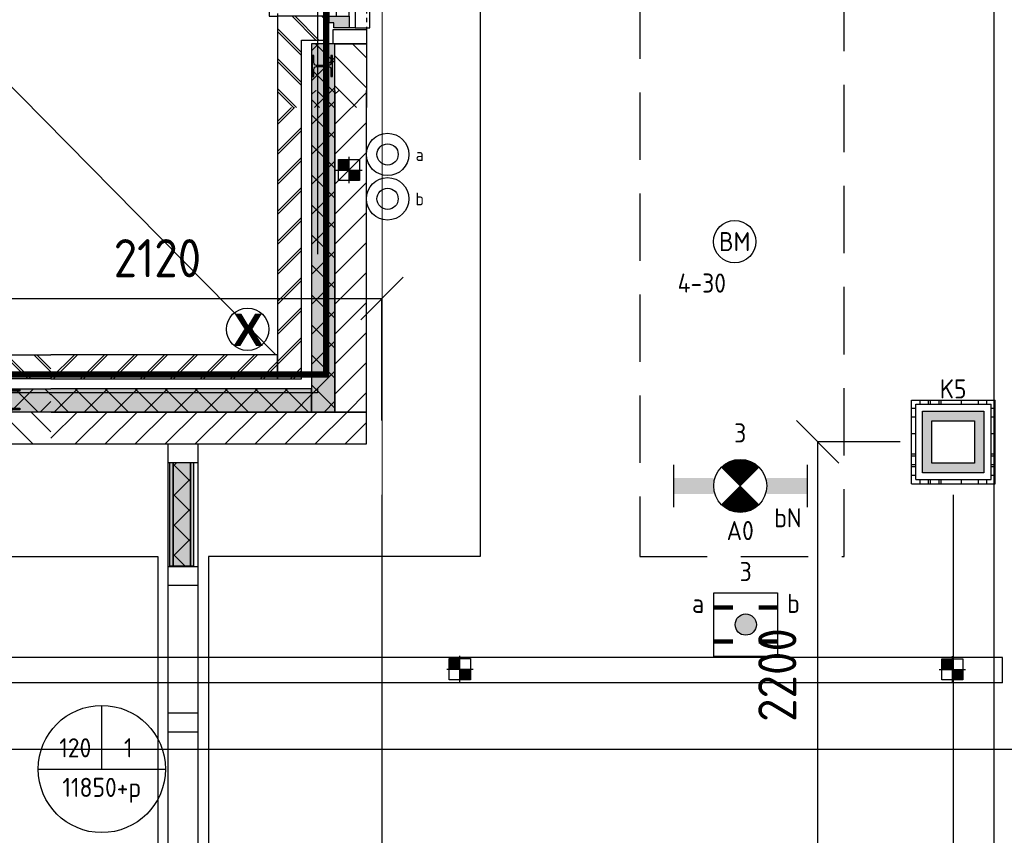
# Model space of a CAD drawing. Header units: millimetres. Extents: x -38032 to 104346, y -31182 to 78566.
# Tile 30 of 213: x 8339 to 12982, y 14644 to 18488. Entities that reach past the tile are written whole.
import ezdxf
from ezdxf.enums import TextEntityAlignment as Align

# ---------------------------------------------------------------- set-up
doc = ezdxf.new("R2010")
doc.units = ezdxf.units.MM
doc.header["$LTSCALE"] = 100
doc.set_wipeout_variables(frame=1)
doc.header["$PDMODE"] = 1
for name, pattern in [('HIDDEN2', [4.7625, 3.175, -1.5875]), ('PHANTOM', [63.5, 31.75, -6.35, 6.35, -6.35, 6.35, -6.35]), ('STYLE_01', [0.41664, 0.20828, -0.20836]), ('STYLE_11', [5, 3.888855, -0.416718, 0.277786, -0.416641])]:
    doc.linetypes.add(name, pattern=pattern)
for name, color, linetype in [('AL$1A---_ALGEMEEN', 8, 'Continuous'), ('AL------_MAATVOERING', 2, 'Continuous'), ('AL------_SPARING', 2, 'Continuous'), ('AM$1A---_ARCERING', 8, 'Continuous'), ('AT$1A---_TEKST100', 8, 'Continuous'), ('BOUWKUNDIG', 8, 'Continuous'), ('EB6511--_ATTRIB', 2, 'Continuous'), ('EL6131--_KG', 3, 'Continuous'), ('EL6222--', 3, 'Continuous'), ('EL6311--', 3, 'Continuous'), ('el6311--nv', 7, 'Continuous'), ('EL6511--', 3, 'Continuous'), ('EM6131--', 1, 'Continuous'), ('Kastenscheiding', 4, 'PHANTOM'), ('LICHT_TEXT018', 1, 'Continuous'), ('versterkte strook', 7, 'Continuous'), ('Vloerdoos', 3, 'Continuous'), ('Vloerdoos (OUD)', 3, 'Continuous'), ('wieland dozen', 3, 'Continuous')]:
    doc.layers.add(name, color=color, linetype=linetype)
doc.layers.add('stramien', color=1, linetype='Continuous', lineweight=9)
doc.layers.get('Vloerdoos').off()
doc.styles.add('Arial (bold)', font='ARIALBD.TTF')
doc.styles.add('BURO-018', font='iso.shx', dxfattribs={"height": 90})
doc.styles.get("Standard").update_dxf_attribs({"font": 'iso.shx'})
doc.dimstyles.new('STABICAD', dxfattribs={"dimscale": 100, "dimtxt": 1.8, "dimasz": 2, "dimexe": 0, "dimexo": 2.5, "dimgap": 1.5, "dimtad": 0, "dimdec": 0, "dimrnd": 10, "dimzin": 0, "dimdsep": 46, "dimtxsty": 'Standard', "dimblk1": 'OBLIQUE', "dimblk2": 'OBLIQUE', "dimsah": 1, "dimcen": -3, "dimadec": 0, "dimazin": 0, "dimtfac": 1, "dimtdec": 0, "dimtofl": 0, "dimtmove": 2, "dimatfit": 3, "dimfxl": 0, "dimtvp": 1.055556, "dimtolj": 1, "dimtzin": 0, "dimarcsym": 0})
pattern_1 = [(135, (-987935.49, -175784.82), (70.710678, 70.710678), []), (45, (-987636.15, -176084.16), (70.710678, -70.710678), [])]
pattern_2 = [(135, (0, 0), (70.7107, 70.7107), []), (45, (299.34, -299.34), (70.7107, -70.7107), [])]
pattern_3 = [(45, (0, 0), (70.7107, -70.7107), []), (45, (7.07, -7.07), (70.7107, -70.7107), [])]
pattern_4 = [(45, (0, 0), (70.7107, -70.7107), [])]
pattern_5 = [(45, (-987935.49, -175784.82), (70.710678, -70.710678), []), (45, (-987928.42, -175791.89), (70.710678, -70.710678), [])]
pattern_6 = [(45, (-987935.49, -175784.82), (70.710678, -70.710678), [])]

# ---------------------------------------------------------------- blocks, each defined once
blk = doc.blocks.new('111410')
at = {"color": 0, "linetype": 'Continuous'}
for radius in [2, 1]:
    blk.add_circle((0, 3), radius, dxfattribs=at)
at = {"color": 0, "linetype": 'Continuous', "style": 'BURO-018'}
for tag, p in [('E_SLET1', (0, 7)), ('E_GROEP', (0, 0)), ('E_GKAST', (0, 0))]:
    blk.add_attdef(tag, text='', height=1.8, dxfattribs=at).set_placement(p, align=Align.MIDDLE)
at = {"color": 0, "linetype": 'Continuous', "style": 'BURO-018', "flags": 1}
for tag in ['E_MATCODE', 'E_SGROEP']:
    blk.add_attdef(tag, text='', height=1.8, dxfattribs=at).set_placement((0, 0), align=Align.MIDDLE)
blk = doc.blocks.new('VLOERDOOS')
at = {"layer": 'Vloerdoos (OUD)'}
for p, q in [((0, 395), (395, 395)), ((0, 395), (0, 0)), ((20, 375), (20, 20)), ((20, 375), (375, 375)), ((40, 375), (40, 395)), ((80, 375), (80, 395)), ((90, 375), (90, 395)), ((130, 375), (130, 395)), ((140, 375), (140, 395)), ((235, 375), (235, 395)), ((315, 375), (315, 395)), ((355, 375), (355, 395)), ((375, 375), (375, 20)), ((395, 395), (395, 0)), ((0, 355), (20, 355)), ((375, 355), (395, 355)), ((0, 315), (20, 315)), ((0, 305), (20, 305)), ((375, 315), (395, 315)), ((375, 305), (395, 305)), ((0, 265), (20, 265)), ((0, 255), (20, 255)), ((375, 265), (395, 265)), ((375, 255), (395, 255)), ((0, 160), (20, 160)), ((375, 160), (395, 160)), ((0, 80), (20, 80)), ((375, 80), (395, 80)), ((0, 40), (20, 40)), ((0, 0), (395, 0)), ((20, 20), (375, 20)), ((40, 0), (40, 20)), ((80, 0), (80, 20)), ((90, 0), (90, 20)), ((130, 0), (130, 20)), ((140, 0), (140, 20)), ((235, 0), (235, 20)), ((315, 0), (315, 20)), ((355, 0), (355, 20)), ((375, 40), (395, 40))]:
    blk.add_line(p, q, dxfattribs=at)
blk = doc.blocks.new('_Oblique')
at = {"color": 0, "linetype": 'ByBlock', "lineweight": -2}
blk.add_line((-0.5, -0.5), (0.5, 0.5), dxfattribs=at)
blk = doc.blocks.new('*D156')
at = {"layer": 'AL------_MAATVOERING', "color": 0, "lineweight": -2}
for p, q in [((10047.6, 16248.4), (10047.6, 243.8)), ((12740, 16248.4), (12740, 243.8)), ((12740, 243.8), (10047.6, 243.8))]:
    blk.add_line(p, q, dxfattribs=at)
at = {"layer": 'Defpoints', "color": 0}
for p in [(10047.6, 16498.4), (12740, 16498.4), (10047.6, 243.8)]:
    blk.add_point(p, dxfattribs=at)
at = {"layer": 'AL------_MAATVOERING', "color": 0, "lineweight": -2, "xscale": 200, "yscale": 200, "zscale": 200, "rotation": 180}
blk.add_blockref('_Oblique', (10047.6, 243.8), dxfattribs=at)
at = {"layer": 'AL------_MAATVOERING', "color": 0, "lineweight": -2, "xscale": 200, "yscale": 200, "zscale": 200}
blk.add_blockref('_Oblique', (12740, 243.8), dxfattribs=at)
at = {"layer": 'AL------_MAATVOERING', "color": 0, "insert": (11393.8, 433.8), "char_height": 180, "attachment_point": 5}
blk.add_mtext('\\A1;2690', dxfattribs=at)
blk = doc.blocks.new('*D168')
at = {"layer": 'AL------_MAATVOERING', "color": 0, "lineweight": -2}
for p, q in [((12490, 16498.4), (12101.5, 16498.4)), ((12101.5, 16498.4), (12101.5, 14300)), ((12490, 14300), (12101.5, 14300))]:
    blk.add_line(p, q, dxfattribs=at)
at = {"layer": 'Defpoints', "color": 0}
for p in [(12740, 16498.4), (12101.5, 14300), (12740, 14300)]:
    blk.add_point(p, dxfattribs=at)
at = {"layer": 'AL------_MAATVOERING', "color": 0, "lineweight": -2, "xscale": 200, "yscale": 200, "zscale": 200}
for p, rotation in [((12101.5, 16498.4), 90), ((12101.5, 14300), 270)]:
    blk.add_blockref('_Oblique', p, dxfattribs=dict(at, rotation=rotation))
at = {"layer": 'AL------_MAATVOERING', "color": 0, "insert": (11911.5, 15399.2), "char_height": 180, "attachment_point": 5, "rotation": 90}
blk.add_mtext('\\A1;2200', dxfattribs=at)
blk = doc.blocks.new('*D215')
at = {"layer": 'AL------_MAATVOERING', "color": 0, "lineweight": -2}
for p, q in [((7930, 16598.4), (7930, 17174.1)), ((7930, 17174.1), (10047.6, 17174.1)), ((10047.6, 16598.4), (10047.6, 17174.1))]:
    blk.add_line(p, q, dxfattribs=at)
at = {"layer": 'Defpoints', "color": 0}
for p in [(10047.6, 17174.1), (7930, 16348.4), (10047.6, 16348.4)]:
    blk.add_point(p, dxfattribs=at)
at = {"layer": 'AL------_MAATVOERING', "color": 0, "lineweight": -2, "xscale": 200, "yscale": 200, "zscale": 200, "rotation": 180}
blk.add_blockref('_Oblique', (7930, 17174.1), dxfattribs=at)
at = {"layer": 'AL------_MAATVOERING', "color": 0, "lineweight": -2, "xscale": 200, "yscale": 200, "zscale": 200}
blk.add_blockref('_Oblique', (10047.6, 17174.1), dxfattribs=at)
at = {"layer": 'AL------_MAATVOERING', "color": 0, "insert": (8988.8, 17364.1), "char_height": 180, "attachment_point": 5}
blk.add_mtext('\\A1;2120', dxfattribs=at)
blk = doc.blocks.new('E00018')
at = {"color": 0, "linetype": 'Continuous'}
for p, q in [((-1.768, -1.768), (1.768, 1.768)), ((1.768, -1.768), (-1.768, 1.768))]:
    blk.add_line(p, q, dxfattribs=at)
at = {"color": 0, "linetype": 'Continuous', "const_width": 2.5}
for points in [[(-0.884, 0.884, -0.198912), (0, 1.25, -0.198912), (0.884, 0.884, -1)], [(-0.884, -0.884, 0.198912), (0, -1.25, 0.198912), (0.884, -0.884, 1)]]:
    blk.add_lwpolyline(points, format="xyb", dxfattribs=at)
blk = doc.blocks.new('1115B6630-NO1')
at = {"color": 0}
for p, q in [((-6.3, 2), (-6.3, -2)), ((6.3, 2), (6.3, -2))]:
    blk.add_line(p, q, dxfattribs=at)
at = {"color": 0, "linetype": 'Continuous'}
blk.add_circle((0, 0), 2.5, dxfattribs=at)
at = {"color": 0}
for points in [[(-2.5, 0.75), (-6.3, 0.75), (-2.5, -0.75), (-6.3, -0.75)], [(2.5, 0.75), (6.3, 0.75), (2.5, -0.75), (6.3, -0.75)]]:
    blk.add_solid(points, dxfattribs=at)
at = {"color": 0, "zscale": 50}
blk.add_blockref('E00018', (0, 0), dxfattribs=at)
at = {"color": 0, "linetype": 'Continuous', "style": 'BURO-018'}
for tag, p in [('E_GKAST', (0, 8)), ('E_GROEP', (0, 5)), ('E_SGROEP', (4.5, 5)), ('E_ARMCODE', (0, 0)), ('E_SLET', (4.5, -3))]:
    blk.add_attdef(tag, text='', height=1.8, dxfattribs=at).set_placement(p, align=Align.MIDDLE)
blk = doc.blocks.new('E00123')
at = {"color": 0, "linetype": 'Continuous'}
blk.add_circle((0, 0), 2, dxfattribs=at)
at = {"color": 0, "linetype": 'Continuous', "style": 'BURO-018'}
for tag, p in [('E_TEXT1', (0, 4.5)), ('E_TEXT2', (0, 0))]:
    blk.add_attdef(tag, text='', height=1.8, dxfattribs=at).set_placement(p, align=Align.MIDDLE)
at = {"color": 0, "linetype": 'Continuous', "style": 'BURO-018', "flags": 1}
blk.add_attdef('E_MATCODE', (0, 0), '', height=1.8, dxfattribs=at)
blk = doc.blocks.new('E00414')
at = {"color": 0, "linetype": 'Continuous'}
for p, q in [((-2.9, -2.9), (-2.9, 2.9)), ((-2.9, 2.9), (2.9, 2.9)), ((2.9, 2.9), (2.9, -2.9)), ((-2, 2), (2, 2)), ((-2, -2), (-2, 2)), ((2, 2), (2, -2)), ((2, -2), (-2, -2)), ((2.9, -2.9), (-2.9, -2.9))]:
    blk.add_line(p, q, dxfattribs=at)
at = {"color": 0}
for points in [[(-2.9, 2.9), (2.9, 2.9), (-2, 2), (2, 2)], [(-2, -2), (-2.9, -2.9), (-2, 2), (-2.9, 2.9)], [(2, 2), (2.9, 2.9), (2, -2), (2.9, -2.9)], [(2, -2), (2.9, -2.9), (-2, -2), (-2.9, -2.9)]]:
    blk.add_solid(points, dxfattribs=at)
at = {"color": 0, "linetype": 'Continuous', "style": 'BURO-018'}
for tag, p in [('E_GKAST', (0, 8)), ('E_GROEP', (0, 5)), ('E_SGROEP', (4.5, 5))]:
    blk.add_attdef(tag, text='', height=1.8, dxfattribs=at).set_placement(p, align=Align.MIDDLE)
at = {"color": 0, "linetype": 'Continuous', "style": 'BURO-018', "flags": 1}
for tag, p in [('E_VERMCODE', (13, 5)), ('E_MATCODE', (0, 0))]:
    blk.add_attdef(tag, text='', height=1.8, dxfattribs=at).set_placement(p, align=Align.MIDDLE)
blk = doc.blocks.new('E00103')
at = {"color": 0, "linetype": 'Continuous'}
for p, q in [((0, 6), (0, 12)), ((-6, 6), (6, 6))]:
    blk.add_line(p, q, dxfattribs=at)
blk.add_circle((0, 6), 6, dxfattribs=at)
at = {"color": 0, "linetype": 'Continuous', "style": 'BURO-018'}
for tag, p in [('E_TEXT1', (-2.5, 8)), ('E_TEXT3', (2.5, 8)), ('E_TEXT6', (0, 4))]:
    blk.add_attdef(tag, text='', height=1.8, dxfattribs=at).set_placement(p, align=Align.MIDDLE)
blk = doc.blocks.new('E-GK-GTC-783C')
at = {"color": 0, "linetype": 'Continuous'}
for p, q in [((-0.5, 60), (0.5, 60)), ((-0.5, -60), (0.5, -60))]:
    blk.add_line(p, q, dxfattribs=at)
blk = doc.blocks.new('Sparing 100x100')
at = {"color": 0, "linetype": 'Continuous'}
for p, q in [((-2, 2), (2, 2)), ((-2, -2), (-2, 2)), ((2, 2), (2, -2)), ((2, -2), (-2, -2))]:
    blk.add_line(p, q, dxfattribs=at)
at = {"color": 1, "linetype": 'Continuous'}
for p, q in [((0, -2.5), (0, 2.5)), ((-2.5, 0), (2.5, 0))]:
    blk.add_line(p, q, dxfattribs=at)
at = {"color": 0, "linetype": 'Continuous'}
for points in [[(-2, 2), (0, 2), (-2, 0), (0, 0)], [(0, 0), (2, 0), (0, -2), (2, -2)]]:
    blk.add_solid(points, dxfattribs=at)
at = {"color": 0, "linetype": 'Continuous', "style": 'BURO-018'}
blk.add_attdef('AL_POSNR', text='', height=1.8, dxfattribs=at).set_placement((0, 3), align=Align.CENTER)
at = {"color": 0, "linetype": 'Continuous', "style": 'BURO-018', "flags": 1}
blk.add_attdef('AL_OMS', (0, 0), '', height=1.8, dxfattribs=at)
blk = doc.blocks.new('E00404')
blk.add_hatch(color=0).paths.add_polyline_path([(-1, 0, 1), (1, 0, 1)])
at = {"color": 0}
for p, q in [((-3, -3), (-3, 3)), ((-3, 3), (3, 3)), ((3, 3), (3, -3)), ((3, -3), (-3, -3))]:
    blk.add_line(p, q, dxfattribs=at)
at = {"color": 0, "const_width": 0.4}
for points in [[(-3, 1.6), (-1.2, 1.6)], [(1.2, 1.6), (3, 1.6)], [(-3, -1.6), (-1.2, -1.6)], [(1.2, -1.6), (3, -1.6)]]:
    blk.add_lwpolyline(points, dxfattribs=at)
at = {"color": 0}
blk.add_circle((0, 0), 1, dxfattribs=at)
at = {"color": 0, "linetype": 'Continuous', "style": 'BURO-018'}
for tag, p in [('E_GKAST', (0, 8)), ('E_GROEP', (0, 5)), ('E_SGROEP', (4.5, 5)), ('E_SLET1', (-4.5, 2)), ('E_SLET2', (4.5, 2))]:
    blk.add_attdef(tag, text='', height=1.8, dxfattribs=at).set_placement(p, align=Align.MIDDLE)
at = {"color": 0, "linetype": 'Continuous', "style": 'BURO-018', "flags": 1}
blk.add_attdef('E_MATCODE', text='', height=1.8, dxfattribs=at).set_placement((0, 0), align=Align.MIDDLE)
blk = doc.blocks.new('E-GK-END-78')
at = {"color": 0, "linetype": 'Continuous'}
blk.add_line((0, 60), (0, -60), dxfattribs=at)
blk = doc.blocks.new('zijdetail kozijn 2kops')
at = {"color": 0}
blk.add_wipeout([(-63, 420), (-130, 420), (-130, 262), (-63, 262)], dxfattribs=at).dxf.layer = 'AL$1A---_ALGEMEEN'
at = {"layer": 'AM$1A---_ARCERING', "linetype": 'Continuous', "lineweight": 0}
blk.add_hatch(color=256, dxfattribs=at).paths.add_polyline_path([(-54.2, 338), (-54.2, 366), (-56, 366), (-56, 266), (-31, 266), (-31, 243), (0, 243), (0, 338), (-22, 338)])
at = {"layer": 'AL$1A---_ALGEMEEN', "color": 0}
for points in [[(-63, 420), (-130, 420), (-130, 262), (-63, 262)], [(-54.2, 338), (-54.2, 366), (-56, 366), (-56, 266), (-31, 266), (-31, 243), (0, 243), (0, 338), (-22, 338)]]:
    blk.add_lwpolyline(points, close=True, dxfattribs=at)
blk = doc.blocks.new('HEA 100')
at = {"layer": 'AM$1A---_ARCERING', "linetype": 'Continuous', "lineweight": 0}
h = blk.add_hatch(color=256, dxfattribs=at)
edge = h.paths.add_edge_path()
edge.add_arc((14.5, -28), 12, 180, 270)
edge.add_line((14.5, -40), (50, -40))
edge.add_line((50, -40), (50, -48))
edge.add_line((50, -48), (-50, -48))
edge.add_line((-50, -48), (-50, -40))
edge.add_line((-50, -40), (-14.5, -40))
edge.add_arc((-14.5, -28), 12, 270, 360)
edge.add_line((-2.5, -28), (-2.5, 28))
edge.add_arc((-14.5, 28), 12, 0, 90)
edge.add_line((-14.5, 40), (-50, 40))
edge.add_line((-50, 40), (-50, 48))
edge.add_line((-50, 48), (50, 48))
edge.add_line((50, 48), (50, 40))
edge.add_line((50, 40), (14.5, 40))
edge.add_arc((14.5, 28), 12, 90, 180)
edge.add_line((2.5, 28), (2.5, -28))
at = {"layer": 'AL$1A---_ALGEMEEN', "color": 0, "flags": 128}
blk.add_lwpolyline([(2.5, -28, 0.414214), (14.5, -40), (50, -40), (50, -48), (-50, -48), (-50, -40), (-14.5, -40, 0.414214), (-2.5, -28), (-2.5, 28, 0.414214), (-14.5, 40), (-50, 40), (-50, 48), (50, 48), (50, 40), (14.5, 40, 0.414214), (2.5, 28)], format="xyb", close=True, dxfattribs=at)
blk = doc.blocks.new('31x_alu-2e-mk106a1-p')
at = {"layer": 'AM$1A---_ARCERING', "linetype": 'Continuous', "lineweight": 0}
for points in [[(-270, 1767), (-160, 1767), (-160, 2068.5), (-270, 2068.5)], [(-270, -130), (-160, -130), (-160, -431.5), (-270, -431.5)]]:
    blk.add_hatch(color=256, dxfattribs=at).paths.add_polyline_path(points)
at = {"layer": 'AM$1A---_ARCERING', "linetype": 'Continuous', "lineweight": 5}
h = blk.add_hatch(dxfattribs=at)
h.set_pattern_fill('ISOLATIE', color=256, style=0, pattern_type=2)
h.set_pattern_definition(pattern_2)
h.paths.add_polyline_path([(-270, 1767), (-160, 1767), (-160, 2068.5), (-270, 2068.5)])
h = blk.add_hatch(dxfattribs=at)
h.set_pattern_fill('ISOLATIE', color=256, style=0, pattern_type=2)
h.set_pattern_definition(pattern_2)
h.paths.add_polyline_path([(-270, -130), (-160, -130), (-160, -431.5), (-270, -431.5)])
at = {"layer": 'AL$1A---_ALGEMEEN', "color": 0}
for p, q in [((-270, 2068.5), (-270, 1767)), ((-270, -431.5), (-270, -130))]:
    blk.add_line(p, q, dxfattribs=at)
at = {"layer": 'AL$1A---_ALGEMEEN', "color": 0, "linetype": 'STYLE_01'}
blk.add_line((0, 1637), (0, 0), dxfattribs=at)
at = {"layer": 'AL$1A---_ALGEMEEN', "color": 0, "flags": 128}
for points in [[(-270, 1767), (-160, 1767), (-160, 2068.5)], [(-270, -130), (-160, -130), (-160, -431.5)]]:
    blk.add_lwpolyline(points, dxfattribs=at)
at = {"color": 0}
blk.add_wipeout([(-276, 1637), (-276, 0), (-338, 0), (-338, 1637)], dxfattribs=at).dxf.layer = 'AL$1A---_ALGEMEEN'
at = {"layer": 'AL$1A---_ALGEMEEN', "color": 0}
blk.add_lwpolyline([(-276, 1637), (-276, 0), (-338, 0), (-338, 1637)], close=True, dxfattribs=at)
at = {"layer": 'AL$1A---_ALGEMEEN', "color": 0, "xscale": -1, "rotation": 90}
blk.add_blockref('zijdetail kozijn 2kops', (0, 1637), dxfattribs=at)
at = {"layer": 'AL$1A---_ALGEMEEN', "color": 0, "linetype": 'STYLE_01'}
blk.add_line((-420, 1700), (-420, -63), dxfattribs=at)
at = {"layer": 'AL$1A---_ALGEMEEN', "color": 0}
for points in [[(-435, 1693), (-366, 1693), (-366, -56), (-435, -56)], [(-243, 1637), (40, 1637), (40, 0), (-243, 0)]]:
    blk.add_lwpolyline(points, close=True, dxfattribs=at)
at = {"color": 0}
for points in [[(-238, 1750), (-238, 1637), (0, 1637), (0, 2068.5), (-113, 2068.5), (-113, 1750)], [(-238, -113), (-238, 0), (0, 0), (0, -431.5), (-113, -431.5), (-113, -113)]]:
    blk.add_wipeout(points, dxfattribs=at).dxf.layer = 'AL$1A---_ALGEMEEN'
at = {"layer": 'AM$1A---_ARCERING', "linetype": 'Continuous', "lineweight": 5}
h = blk.add_hatch(dxfattribs=at)
h.set_pattern_fill('BAKSTEEN', color=256, style=0, pattern_type=2)
h.set_pattern_definition(pattern_3)
h.paths.add_polyline_path([(-238, 1750), (-238, 1637), (0, 1637), (0, 2068.5), (-113, 2068.5), (-113, 1750)])
h = blk.add_hatch(dxfattribs=at)
h.set_pattern_fill('BAKSTEEN', color=256, style=0, pattern_type=2)
h.set_pattern_definition(pattern_3)
h.paths.add_polyline_path([(-238, -113), (-238, 0), (0, 0), (0, -431.5), (-113, -431.5), (-113, -113)])
at = {"layer": 'AL$1A---_ALGEMEEN', "color": 0, "flags": 128}
for points in [[(-238, 1750), (-238, 1637), (0, 1637), (0, 2068.5)], [(-113, 2068.5), (-113, 1750), (-238, 1750)], [(-238, -113), (-238, 0), (0, 0), (0, -431.5)], [(-113, -431.5), (-113, -113), (-238, -113)]]:
    blk.add_lwpolyline(points, dxfattribs=at)
at = {"layer": 'AL$1A---_ALGEMEEN', "color": 0, "xscale": -1, "rotation": 90}
blk.add_blockref('HEA 100', (-212, 1872), dxfattribs=at)
at = {"layer": 'AL$1A---_ALGEMEEN', "color": 0, "rotation": 90}
blk.add_blockref('HEA 100', (-212, -235), dxfattribs=at)
at = {"color": 0}
for points in [[(-420, 2068.5), (-270, 2068.5), (-270, 2003.6), (-270, 1767), (-420, 1767), (-420, 1969.8)], [(-420, -431.5), (-270, -431.5), (-270, -366.6), (-270, -130), (-420, -130), (-420, -332.8)]]:
    blk.add_wipeout(points, dxfattribs=at).dxf.layer = 'AL$1A---_ALGEMEEN'
at = {"layer": 'AM$1A---_ARCERING', "linetype": 'Continuous', "lineweight": 5}
h = blk.add_hatch(dxfattribs=at)
h.set_pattern_fill('KALKZANDSTEEN', color=256, style=0, pattern_type=2)
h.set_pattern_definition(pattern_4)
h.paths.add_polyline_path([(-420, 2068.5), (-270, 2068.5), (-270, 2003.6), (-270, 1767), (-420, 1767), (-420, 1969.8)])
h = blk.add_hatch(dxfattribs=at)
h.set_pattern_fill('KALKZANDSTEEN', color=256, style=0, pattern_type=2)
h.set_pattern_definition(pattern_4)
h.paths.add_polyline_path([(-420, -431.5), (-270, -431.5), (-270, -366.6), (-270, -130), (-420, -130), (-420, -332.8)])
at = {"layer": 'AL$1A---_ALGEMEEN', "color": 0, "flags": 128}
for points in [[(-270, 2068.5), (-270, 2003.6), (-270, 1767), (-420, 1767), (-420, 1969.8), (-420, 2068.5)], [(-270, -431.5), (-270, -366.6), (-270, -130), (-420, -130), (-420, -332.8), (-420, -431.5)]]:
    blk.add_lwpolyline(points, dxfattribs=at)
at = {"layer": 'AL$1A---_ALGEMEEN', "color": 0, "rotation": 90}
blk.add_blockref('zijdetail kozijn 2kops', (0, 0), dxfattribs=at)
blk = doc.blocks.new('Group-81')
at = {"layer": 'AM$1A---_ARCERING', "linetype": 'Continuous', "lineweight": 0}
for points in [[(-131, 5981.6667), (-116, 5981.6667), (-116, 5493.3334), (-131, 5493.3334)], [(-116, 5981.6667), (-35, 5981.6667), (-35, 5493.3334), (-116, 5493.3334)], [(-35, 5981.6667), (-20, 5981.6667), (-20, 5493.3334), (-35, 5493.3334)]]:
    blk.add_hatch(color=256, dxfattribs=at).paths.add_polyline_path(points)
at = {"layer": 'AM$1A---_ARCERING', "linetype": 'Continuous', "lineweight": 5}
h = blk.add_hatch(dxfattribs=at)
h.set_pattern_fill('ISOLATIE', color=256, style=0, pattern_type=2)
h.set_pattern_definition(pattern_2)
h.paths.add_polyline_path([(-116, 5981.6667), (-35, 5981.6667), (-35, 5493.3334), (-116, 5493.3334)])
at = {"layer": 'AL$1A---_ALGEMEEN', "color": 0}
for points in [[(-131, 5981.6667), (-116, 5981.6667), (-116, 5493.3334), (-131, 5493.3334)], [(-116, 5981.6667), (-35, 5981.6667), (-35, 5493.3334), (-116, 5493.3334)], [(-35, 5981.6667), (-20, 5981.6667), (-20, 5493.3334), (-35, 5493.3334)]]:
    blk.add_lwpolyline(points, close=True, dxfattribs=at)
blk = doc.blocks.new('32x_hout-mk 837-p')
at = {"layer": 'AL$1A---_ALGEMEEN', "color": 0}
blk.add_lwpolyline([(-139, 6070), (0, 6070), (0, 105), (-139, 105)], close=True, dxfattribs=at)
blk.add_blockref('Group-81', (0, 0), dxfattribs=at)
at = {"color": 0}
for points in [[(-139, 6070), (0, 6070), (0, 5980), (-139, 5980)], [(-139, 5491.6667), (0, 5491.6667), (0, 5401.6667), (-139, 5401.6667)], [(-139, 4801.6667), (0, 4801.6667), (0, 4711.6667), (-139, 4711.6667)]]:
    blk.add_wipeout(points, dxfattribs=at).dxf.layer = 'AL$1A---_ALGEMEEN'
at = {"layer": 'AL$1A---_ALGEMEEN', "color": 0}
for points in [[(-139, 6070), (0, 6070), (0, 5980), (-139, 5980)], [(-139, 5491.6667), (0, 5491.6667), (0, 5401.6667), (-139, 5401.6667)], [(-139, 4801.6667), (0, 4801.6667), (0, 4711.6667), (-139, 4711.6667)]]:
    blk.add_lwpolyline(points, close=True, dxfattribs=at)
blk = doc.blocks.new('21x_zaagwerk')
at = {"layer": 'AL$1A---_ALGEMEEN', "color": 0}
blk.add_circle((0, 0), 100, dxfattribs=at)
at = {"layer": 'AT$1A---_TEKST100', "insert": (-67.8, 73.6), "char_height": 151.525, "attachment_point": 1, "line_spacing_factor": 0.967741, "style": 'Arial (bold)'}
blk.add_mtext('{\\C256;\\lX}', dxfattribs=at)
blk = doc.blocks.new('200254 W 212 3 04-12-2007')
at = {"layer": 'AM$1A---_ARCERING', "linetype": 'Continuous', "lineweight": 0}
blk.add_hatch(color=256, dxfattribs=at).paths.add_polyline_path([(-26483, -8237.6), (-27711.5, -8237.6), (-27711.5, -8347.6), (-26483, -8347.6)])
at = {"layer": 'AM$1A---_ARCERING', "linetype": 'Continuous', "lineweight": 5}
h = blk.add_hatch(dxfattribs=at)
h.set_pattern_fill('ISOLATIE', color=256, scale=50, style=0, pattern_type=2)
h.set_pattern_definition(pattern_1)
h.paths.add_polyline_path([(-26483, -8237.6), (-27711.5, -8237.6), (-27711.5, -8347.6), (-26483, -8347.6)])
at = {"layer": 'AL$1A---_ALGEMEEN'}
blk.add_line((-26483, -8237.6), (-27711.5, -8237.6), dxfattribs=at)
at = {"layer": 'AL$1A---_ALGEMEEN', "flags": 128}
blk.add_lwpolyline([(-27711.5, -8347.6), (-26483, -8347.6), (-26483, -8237.6)], dxfattribs=at)
at = {"layer": 'AL$1A---_ALGEMEEN'}
blk.add_lwpolyline([(-32978, -9028.6), (-27208, -9028.6), (-27208, -14378.6), (-32978, -14378.6)], close=True, dxfattribs=at)
at = {"layer": 'stramien', "linetype": 'STYLE_11', "ltscale": 50}
blk.add_line((-26149, -41013.6), (-26149, 36216.4), dxfattribs=at)
at = {"layer": 'AL$1A---_ALGEMEEN', "xscale": -1}
blk.add_blockref('31x_alu-2e-mk106a1-p', (-26643, -6481.1), dxfattribs=at)
at = {"layer": 'AL$1A---_ALGEMEEN'}
for name, p in [('21x_zaagwerk', (-26784, -7957.6)), ('32x_hout-mk 837-p', (-27019, -14567.6))]:
    blk.add_blockref(name, p, dxfattribs=at)
at = {"layer": 'AM$1A---_ARCERING', "linetype": 'Continuous', "lineweight": 0}
blk.add_hatch(color=256, dxfattribs=at).paths.add_polyline_path([(-26373, -8347.6), (-26373, -6831.1), (-26483, -6831.1), (-26483, -8347.6)])
at = {"layer": 'AM$1A---_ARCERING', "linetype": 'Continuous', "lineweight": 5}
h = blk.add_hatch(dxfattribs=at)
h.set_pattern_fill('ISOLATIE', color=256, scale=50, style=0, pattern_type=2)
h.set_pattern_definition(pattern_1)
h.paths.add_polyline_path([(-26373, -8347.6), (-26373, -6831.1), (-26483, -6831.1), (-26483, -8347.6)])
h = blk.add_hatch(dxfattribs=at)
h.set_pattern_fill('KALKZANDSTEEN', color=256, scale=50, style=0, pattern_type=2)
h.set_pattern_definition(pattern_6)
h.paths.add_polyline_path([(-26373, -8347.6), (-26223, -8347.6), (-26223, -6831.1), (-26373, -6831.1)])
h = blk.add_hatch(dxfattribs=at)
h.set_pattern_fill('BAKSTEEN', color=256, scale=50, style=0, pattern_type=2)
h.set_pattern_definition(pattern_5)
h.paths.add_polyline_path([(-26643, -8190.6), (-26530, -8190.6), (-26530, -6912.6), (-26643, -6912.6)])
at = {"layer": 'AL$1A---_ALGEMEEN'}
for p, q in [((-26373, -6831.1), (-26373, -8347.6)), ((-26373, -8347.6), (-26373, -6831.1)), ((-26643, -6912.6), (-26643, -8190.6))]:
    blk.add_line(p, q, dxfattribs=at)
at = {"layer": 'AL$1A---_ALGEMEEN', "flags": 128}
for points in [[(-26483, -6831.1), (-26483, -8347.6), (-26373, -8347.6)], [(-26373, -8347.6), (-26223, -8347.6), (-26223, -6831.1)], [(-26643, -8190.6), (-26530, -8190.6), (-26530, -6912.6)]]:
    blk.add_lwpolyline(points, dxfattribs=at)
at = {"layer": 'AL$1A---_ALGEMEEN', "rotation": 90}
blk.add_blockref('31x_alu-2e-mk106a1-p', (-28143, -8077.6), dxfattribs=at)
at = {"layer": 'AM$1A---_ARCERING', "linetype": 'Continuous', "lineweight": 5}
h = blk.add_hatch(dxfattribs=at)
h.set_pattern_fill('BAKSTEEN', color=256, scale=50, style=0, pattern_type=2)
h.set_pattern_definition(pattern_5)
edge = h.paths.add_edge_path()
edge.add_line((-27711.5, -8190.6), (-26643, -8190.6))
edge.add_line((-26643, -8190.6), (-26643, -8077.6))
edge.add_line((-26643, -8077.6), (-26652, -8077.6))
edge.add_line((-26652, -8077.6), (-26666.7, -8077.6))
edge.add_line((-26666.7, -8077.6), (-27711.5, -8077.6))
h = blk.add_hatch(dxfattribs=at)
h.set_pattern_fill('KALKZANDSTEEN', color=256, scale=50, style=0, pattern_type=2)
h.set_pattern_definition(pattern_6)
h.paths.add_polyline_path([(-26223, -8497.6), (-26223, -8347.6), (-27711.5, -8347.6), (-27711.5, -8497.6)])
at = {"layer": 'AL$1A---_ALGEMEEN'}
for p, q in [((-38458, 3892.4), (-26651.4, -8077.6)), ((-27711.5, -8497.6), (-26223, -8497.6))]:
    blk.add_line(p, q, dxfattribs=at)
blk.add_lwpolyline([(-37220, -20187.6), (-37925, -20187.6), (-37925, -23937.6), (-32575, -23937.6), (-32575, -23337.6), (-27175, -23337.6), (-27175, -22737.6), (-23264, -22737.6), (-23264, -10942), (-23353, -10942), (-23353, -10424), (-23264, -10424), (-23264, -4532.1), (-25688, -4532.1), (-25688, -9028.6), (-25833, -9028.6), (-26219, -9028.6), (-26969, -9028.6), (-26969, -14617.6), (-37220, -14617.6)], close=True, dxfattribs=at)
blk.add_lwpolyline([(-27711.5, -8190.6), (-26643, -8190.6), (-26643, -8077.6), (-26652, -8077.6), (-26666.7, -8077.6), (-27711.5, -8077.6)], dxfattribs=at)
at = {"layer": 'AL$1A---_ALGEMEEN', "flags": 128}
blk.add_lwpolyline([(-26223, -8497.6), (-26223, -8347.6), (-27711.5, -8347.6)], dxfattribs=at)

msp = doc.modelspace()

# ---------------------------------------------------------------- block references
at = {"layer": 'BOUWKUNDIG'}
msp.add_blockref('200254 W 212 3 04-12-2007', (36198, 24986.5), dxfattribs=at)

# ---------------------------------------------------------------- next in the draw order: linework, layer by layer
at = {"layer": 'EB6511--_ATTRIB', "const_width": 30}
msp.add_lwpolyline([(19708, 25537.6), (29397.9, 25537.6), (29397.9, 23309.5), (27533.8, 23309.5), (27533.8, 3052.6), (26473.1, 2935.7), (26555, 2550.2), (25970.4, 2456.7), (26005.5, 2129.5), (22931, 1779), (22884.2, 2117.9), (22264.6, 2117.9), (22217.8, 2363.2), (-4110.6, -508.6), (-4110.6, 12854.7), (-2391.5, 12854.7), (-2391.5, 16816), (9785.1, 16816), (9785.1, 46760.6), (17022, 46760.6)], dxfattribs=at)
at = {"layer": 'Kastenscheiding'}
for p, q in [((9743, 20558.3), (9743, 16729.1)), ((9743, 16729.1), (-5680.1, 16729.1))]:
    msp.add_line(p, q, dxfattribs=at)
at = {"layer": 'LICHT_TEXT018', "linetype": 'HIDDEN2'}
msp.add_lwpolyline([(11262.9, 15958.4), (12226.2, 15958.4), (12226.2, 19097.5), (11262.9, 19097.5)], close=True, dxfattribs=at)
at = {"layer": 'versterkte strook'}
msp.add_line((-4775.7, 15050), (104346.1, 15050), dxfattribs=at)

# ---------------------------------------------------------------- next in the draw order: block references
at = {"layer": 'AL------_SPARING', "xscale": 25, "yscale": 25, "zscale": 25}
for p in [(9892.3, 17779.7), (10415.1, 15427.1), (12736.9, 15425.8)]:
    msp.add_blockref('Sparing 100x100', p, dxfattribs=at)
at = {"layer": 'EL6131--_KG', "xscale": 7905.898878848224, "rotation": 180}
msp.add_blockref('E-GK-GTC-783C', (9020.3, 15422.2), dxfattribs=at)
at = {"layer": 'EL6131--_KG', "rotation": 180}
msp.add_blockref('E-GK-END-78', (12973.2, 15422.2), dxfattribs=at)
at = {"layer": 'EL6222--'}
ref = msp.add_blockref('E00414', (12740.6, 16498), dxfattribs=dict(at, xscale=50, yscale=50, zscale=50))
ref.add_attrib('E_GROEP', 'K5', dxfattribs={"layer": '0', "color": 1, "linetype": 'Continuous', "height": 90, "style": 'BURO-018'}).set_placement((12740.6, 16748), align=Align.MIDDLE)
at = {"layer": 'EL6311--'}
ref = msp.add_blockref('111410', (10074, 17703.2), dxfattribs=dict(at, xscale=50, yscale=50, zscale=50))
ref.add_attrib('E_SLET1', 'a', dxfattribs={"layer": '0', "color": 1, "linetype": 'Continuous', "height": 60, "style": 'BURO-018'}).set_placement((10225.3, 17852.3), align=Align.MIDDLE)
ref = msp.add_blockref('111410', (10074, 17494), dxfattribs=dict(at, xscale=50, yscale=50, zscale=50))
ref.add_attrib('E_SLET1', 'b', dxfattribs={"layer": '0', "color": 1, "linetype": 'Continuous', "height": 60, "style": 'BURO-018'}).set_placement((10225.3, 17643.2), align=Align.MIDDLE)
at = {"layer": 'el6311--nv'}
ref = msp.add_blockref('1115B6630-NO1', (11736.6, 16290.6), dxfattribs=dict(at, xscale=50, yscale=50, zscale=50))
ref.add_attrib('E_ARMCODE', 'A0', dxfattribs={"layer": '0', "color": 1, "linetype": 'Continuous', "height": 90, "style": 'BURO-018'}).set_placement((11736.6, 16080), align=Align.MIDDLE)
ref.add_attrib('E_SLET', 'bN', dxfattribs={"layer": '0', "color": 1, "linetype": 'Continuous', "height": 90, "style": 'BURO-018'}).set_placement((11961.6, 16140.6), align=Align.MIDDLE)
ref.add_attrib('E_GROEP', '3', dxfattribs={"layer": '0', "color": 1, "linetype": 'Continuous', "height": 90, "style": 'BURO-018'}).set_placement((11736.6, 16540.6), align=Align.MIDDLE)
at = {"layer": 'EL6511--'}
ref = msp.add_blockref('E00123', (11710.5, 17442.3), dxfattribs=dict(at, xscale=50, yscale=50, zscale=50))
ref.add_attrib('E_TEXT2', 'BM', dxfattribs={"layer": 'EB6511--_ATTRIB', "color": 1, "linetype": 'Continuous', "height": 90, "style": 'BURO-018'}).set_placement((11710.5, 17442.3), align=Align.MIDDLE)
ref.add_attrib('E_TEXT1', '4-30', dxfattribs={"layer": 'EB6511--_ATTRIB', "color": 1, "linetype": 'Continuous', "height": 90, "style": 'BURO-018'}).set_placement((11555.5, 17247), align=Align.MIDDLE)
at = {"layer": 'EM6131--'}
ref = msp.add_blockref('E00103', (8726.4, 14656.1), dxfattribs=dict(at, xscale=50, yscale=50, zscale=50))
ref.add_attrib('E_TEXT1', '120', dxfattribs={"layer": '0', "color": 1, "linetype": 'Continuous', "height": 90, "style": 'BURO-018'}).set_placement((8601.4, 15056.1), align=Align.MIDDLE)
ref.add_attrib('E_TEXT3', '1', dxfattribs={"layer": '0', "color": 1, "linetype": 'Continuous', "height": 90, "style": 'BURO-018'}).set_placement((8851.4, 15056.1), align=Align.MIDDLE)
ref.add_attrib('E_TEXT6', '11850+p', dxfattribs={"layer": '0', "color": 1, "linetype": 'Continuous', "height": 90, "style": 'BURO-018'}).set_placement((8726.4, 14856.1), align=Align.MIDDLE)
at = {"layer": 'Vloerdoos', "rotation": 90}
msp.add_blockref('VLOERDOOS', (12939.3, 16300.5), dxfattribs=at)
at = {"layer": 'wieland dozen'}
ref = msp.add_blockref('E00404', (11762.8, 15637), dxfattribs=dict(at, xscale=50, yscale=50, zscale=50))
ref.add_attrib('E_GROEP', '3', dxfattribs={"layer": '0', "color": 1, "linetype": 'Continuous', "height": 90, "style": 'BURO-018'}).set_placement((11762.8, 15887), align=Align.MIDDLE)
ref.add_attrib('E_SLET2', 'b', dxfattribs={"layer": '0', "color": 1, "linetype": 'Continuous', "height": 90, "style": 'BURO-018'}).set_placement((11987.8, 15737), align=Align.MIDDLE)
ref.add_attrib('E_SLET1', 'a', dxfattribs={"layer": '0', "color": 1, "linetype": 'Continuous', "height": 90, "style": 'BURO-018'}).set_placement((11537.8, 15737), align=Align.MIDDLE)

# ---------------------------------------------------------------- next in the draw order: dimensions: what is measured, and where the dimension line sits
at = {"layer": 'AL------_MAATVOERING'}
for base, p1, p2, picture, middle in [((10047.6, 17174.1), (7930, 16348.4), (10047.6, 16348.4), '*D215', (8988.8, 17364.1)), ((10047.6, 243.8), (12740, 16498.4), (10047.6, 16498.4), '*D156', (11393.8, 433.8))]:
    dim = msp.add_linear_dim(base=base, p1=p1, p2=p2, dimstyle='STABICAD', dxfattribs=at)
    dim.commit()
    dim.dimension.update_dxf_attribs({"geometry": picture, "text_midpoint": middle})
dim = msp.add_linear_dim(base=(12101.5, 14300), p1=(12740, 16498.4), p2=(12740, 14300), angle=90, dimstyle='STABICAD', dxfattribs=at)
dim.commit()
dim.dimension.update_dxf_attribs({"geometry": '*D168', "text_midpoint": (11911.5, 15399.2)})

doc.saveas('drawing.dxf')
